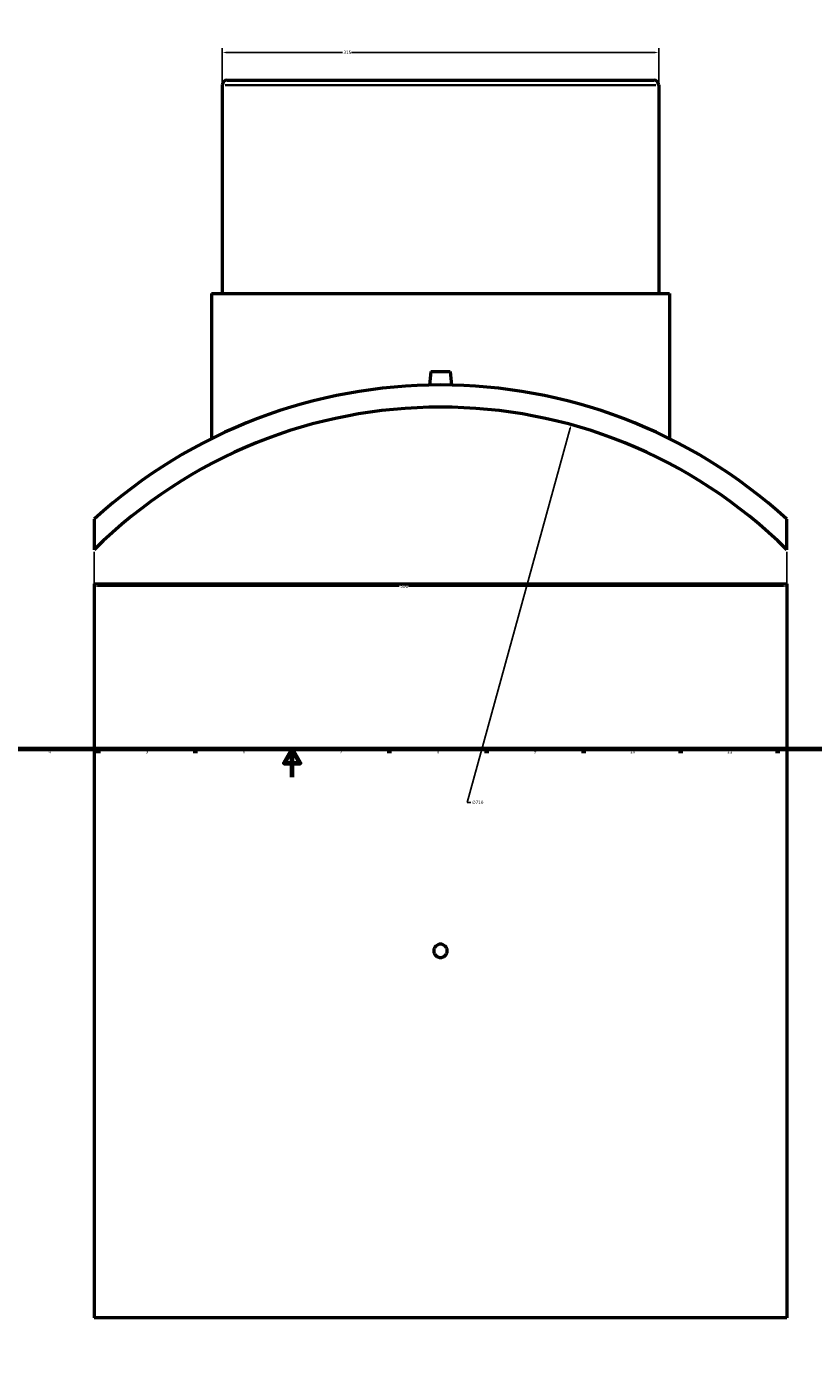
# Model space of a CAD drawing. Header units: millimetres. Extents: x -339 to 1557, y -430 to 1121.
# Tile 2 of 5: x 229 to 796, y -430 to 541. Entities that reach past the tile are written whole.
import ezdxf

# ---------------------------------------------------------------- set-up
doc = ezdxf.new("R2010")
doc.units = ezdxf.units.MM
for name, color, linetype, lineweight in [('Border (ANSI)', 7, 'Continuous', 70), ('Dimension (ANSI)', 7, 'Continuous', 25), ('Visible (ANSI)', 7, 'Continuous', 50), ('Visible Narrow (ANSI)', 7, 'Continuous', 35)]:
    doc.layers.add(name, color=color, linetype=linetype, lineweight=lineweight)
doc.styles.add('Note Text (ANSI)', font='tahoma.ttf')
doc.dimstyles.new('Default - mm (ANSI)', dxfattribs={"dimtxt": 2.4, "dimasz": 2.5, "dimexe": 3.175, "dimexo": 1.6002, "dimgap": 0.8, "dimtad": 0, "dimtoh": 1, "dimdec": 0, "dimrnd": 1e-08, "dimzin": 4, "dimdsep": 46, "dimtxsty": 'Note Text (ANSI)', "dimcen": 0.09, "dimdle": 10, "dimclrd": 256, "dimclre": 256, "dimclrt": 5, "dimadec": 1, "dimazin": 1, "dimtfac": 1.27, "dimtofl": 0, "dimtmove": 0, "dimatfit": 3, "dimfxl": 1, "dimtolj": 1, "dimtzin": 4, "dimlwd": -1, "dimlwe": -1, "dimarcsym": 0})

# ---------------------------------------------------------------- blocks, each defined once
blk = doc.blocks.new('Borders Default Border')
at = {"layer": 'Border (ANSI)'}
for p, q in [((280.33, 20), (280.33, 17.2)), ((350.42, 20), (350.42, 17.2)), ((490.58, 20), (490.58, 17.2)), ((560.67, 20), (560.67, 17.2)), ((630.75, 20), (630.75, 17.2)), ((700.83, 20), (700.83, 17.2)), ((770.92, 20), (770.92, 17.2))]:
    blk.add_line(p, q, dxfattribs=at)
at = {"layer": 'Border (ANSI)', "flags": 128}
for points in [[(20, 20), (20, 574), (821, 574), (821, 20), (20, 20)], [(420.5, 0), (420.5, 20), (414.73, 10), (426.27, 10), (420.5, 20)]]:
    blk.add_lwpolyline(points, dxfattribs=at)
at = {"layer": 'Border (ANSI)', "color": 5, "true_color": 0x0000ff, "char_height": 2.4, "attachment_point": 7, "style": 'Note Text (ANSI)'}
for s, insert in [('4', (244.45, 17.2)), ('5', (314.67, 17.15)), ('6', (384.69, 17.15)), ('7', (454.8, 17.2)), ('8', (524.84, 17.15)), ('9', (594.92, 17.15)), ('10', (664.35, 17.15)), ('11', (734.43, 17.2))]:
    blk.add_mtext(s, dxfattribs=dict(at, insert=insert))
blk = doc.blocks.new('*D7')
at = {"layer": 'Defpoints', "color": 0, "transparency": 16777216}
for p in [(277.53, 164.04), (777.53, 164.04), (777.53, 137.65)]:
    blk.add_point(p, dxfattribs=at)
at = {"layer": 'Dimension (ANSI)', "transparency": 16777216}
for p, q in [((277.53, 162.44), (277.53, 134.47)), ((777.53, 162.44), (777.53, 134.47)), ((280.03, 137.65), (497.7, 137.65)), ((775.03, 137.65), (504.37, 137.65))]:
    blk.add_line(p, q, dxfattribs=at)
for points in [[(280.03, 138.06), (280.03, 137.23), (277.53, 137.65)], [(775.03, 138.06), (775.03, 137.23), (777.53, 137.65)]]:
    blk.add_solid(points, dxfattribs=at)
at = {"layer": 'Dimension (ANSI)', "color": 5, "transparency": 16777216, "insert": (498.5, 138.9), "char_height": 2.4, "attachment_point": 1, "style": 'Note Text (ANSI)'}
blk.add_mtext('\\A1;500', dxfattribs=at)
blk = doc.blocks.new('*D8')
at = {"layer": 'Defpoints', "color": 0, "transparency": 16777216}
for p in [(685.03, 523), (370.03, 499.45), (685.03, 499.45)]:
    blk.add_point(p, dxfattribs=at)
at = {"layer": 'Dimension (ANSI)', "transparency": 16777216}
for p, q in [((370.03, 501.05), (370.03, 526.18)), ((685.03, 501.05), (685.03, 526.18)), ((372.53, 523), (456.69, 523)), ((682.53, 523), (463.37, 523))]:
    blk.add_line(p, q, dxfattribs=at)
for points in [[(372.53, 523.42), (372.53, 522.59), (370.03, 523)], [(682.53, 523.42), (682.53, 522.59), (685.03, 523)]]:
    blk.add_solid(points, dxfattribs=at)
at = {"layer": 'Dimension (ANSI)', "color": 5, "transparency": 16777216, "insert": (457.49, 524.25), "char_height": 2.4, "attachment_point": 1, "style": 'Note Text (ANSI)'}
blk.add_mtext('\\A1;315', dxfattribs=at)
blk = doc.blocks.new('*D9')
at = {"layer": 'Defpoints', "color": 0, "transparency": 16777216}
for p in [(621.89, 254.23), (433.18, -430.23)]:
    blk.add_point(p, dxfattribs=at)
at = {"layer": 'Dimension (ANSI)', "transparency": 16777216}
for p, q in [((546.74, -18.34), (621.22, 251.82)), ((549.51, -18.34), (546.74, -18.34))]:
    blk.add_line(p, q, dxfattribs=at)
blk.add_solid([(620.82, 251.93), (621.62, 251.71), (621.89, 254.23)], dxfattribs=at)
at = {"layer": 'Dimension (ANSI)', "color": 5, "transparency": 16777216, "insert": (550.31, -17.04), "char_height": 2.4, "attachment_point": 1, "style": 'Note Text (ANSI)'}
blk.add_mtext('\\A1;∅710', dxfattribs=at)

msp = doc.modelspace()

# ---------------------------------------------------------------- linework, layer by layer
at = {"layer": 'Visible (ANSI)'}
for p, q in [((370.03, 499.45), (370.03, 349)), ((373.58, 503), (681.48, 503)), ((685.03, 499.45), (685.03, 349)), ((362.16, 349), (692.91, 349)), ((362.16, 349), (362.16, 244.1)), ((692.91, 349), (692.91, 244.1)), ((520.53, 292.6), (519.68, 282.91)), ((520.53, 292.6), (534.53, 292.6)), ((534.53, 292.6), (535.38, 282.91)), ((277.53, 186.12), (277.53, 164.04)), ((777.53, 164.04), (777.53, 186.12)), ((277.53, 139.53), (777.53, 139.53)), ((277.53, 139.53), (277.53, -390.47)), ((777.53, 139.53), (777.53, -390.47)), ((777.53, -390.47), (277.53, -390.47))]:
    msp.add_line(p, q, dxfattribs=at)
for centre, radius, start, end in [((373.58, 499.45), 3.55, 90, 180), ((681.48, 499.45), 3.55, 0, 90), ((527.53, -88), 371, 47.63475, 132.36525), ((527.53, -88), 355, 45.233, 134.767)]:
    msp.add_arc(centre, radius, start, end, dxfattribs=at)
msp.add_open_spline([(532.33, -125.47), (532.33, -126.07), (532.21, -126.72), (531.72, -127.9), (531.35, -128.44), (530.5, -129.29), (529.96, -129.66), (528.78, -130.15), (528.13, -130.27), (526.93, -130.27), (526.29, -130.15), (525.1, -129.66), (524.56, -129.29), (523.71, -128.44), (523.34, -127.9), (522.85, -126.72), (522.73, -126.07), (522.73, -124.87), (522.85, -124.23), (523.34, -123.04), (523.71, -122.5), (524.56, -121.65), (525.1, -121.28), (526.29, -120.79), (526.93, -120.67), (528.13, -120.67), (528.78, -120.79), (529.96, -121.28), (530.5, -121.65), (531.35, -122.5), (531.72, -123.04), (532.21, -124.23), (532.33, -124.87), (532.33, -125.47)], degree=3, knots=[0, 0, 0, 0, 0.180812, 0.180812, 0.361624, 0.361624, 0.542436, 0.542436, 0.723248, 0.723248, 0.90406, 0.90406, 1.084872, 1.084872, 1.265684, 1.265684, 1.446496, 1.446496, 1.627308, 1.627308, 1.80812, 1.80812, 1.988932, 1.988932, 2.169744, 2.169744, 2.350556, 2.350556, 2.531368, 2.531368, 2.71218, 2.71218, 2.892992, 2.892992, 2.892992, 2.892992], dxfattribs=at)
at = {"layer": 'Visible Narrow (ANSI)'}
msp.add_line((683.09, 499.45), (371.97, 499.45), dxfattribs=at)

# ---------------------------------------------------------------- block references
msp.add_blockref('Borders Default Border', (0, 0))

# ---------------------------------------------------------------- dimensions: what is measured, and where the dimension line sits
at = {"layer": 'Dimension (ANSI)'}
for base, p1, p2, picture, middle in [((685.03, 523), (370.03, 499.45), (685.03, 499.45), '*D8', (460.03, 523)), ((777.53, 137.65), (277.53, 164.04), (777.53, 164.04), '*D7', (501.03, 137.65))]:
    dim = msp.add_linear_dim(base=base, p1=p1, p2=p2, angle=180, dimstyle='Default - mm (ANSI)', override={"dimgap": 0.8, "dimtoh": 0, "dimdec": 0, "dimtol": 0, "dimlim": 0, "dimtp": 0, "dimtm": 0, "dimtdec": 2, "dimatfit": 1}, dxfattribs=at)
    dim.commit()
    dim.dimension.update_dxf_attribs({"geometry": picture, "text_midpoint": middle, "dimtype": 160})
dim = msp.add_diameter_dim_2p(p1=(433.18, -430.23), p2=(621.89, 254.23), dimstyle='Default - mm (ANSI)', override={"dimgap": 0.8, "dimtih": 1, "dimdec": 0, "dimlfac": 1, "dimtol": 0, "dimlim": 0, "dimtp": 0, "dimtm": 0, "dimtdec": 2}, dxfattribs=at)
dim.commit()
dim.dimension.update_dxf_attribs({"geometry": '*D9', "text_midpoint": (554.19, -18.34), "dimtype": 163})

doc.saveas('drawing.dxf')
